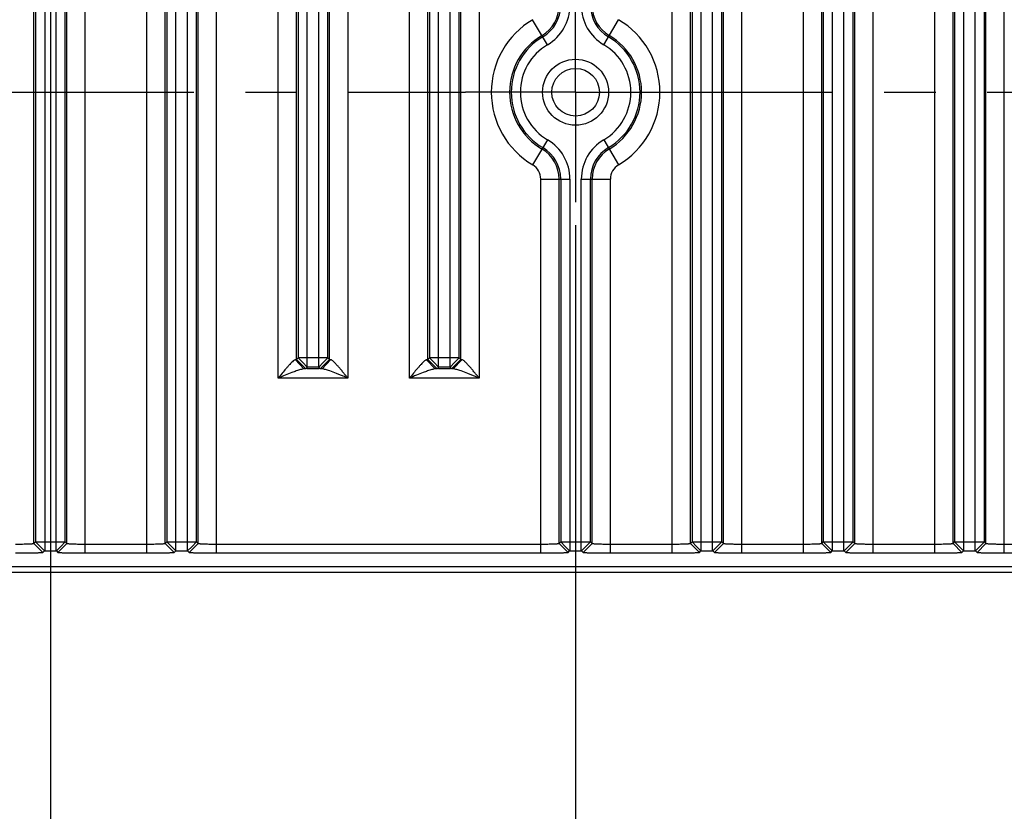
# Model space of a CAD drawing. Header units: inches. Extents: x 0 to 34, y 0 to 22.
# Tile 44 of 59: x 21.1 to 23.8, y 7.7 to 9.9. Entities that reach past the tile are written whole.
import ezdxf

# ---------------------------------------------------------------- set-up
doc = ezdxf.new("R2010")
doc.units = ezdxf.units.IN
doc.header["$LTSCALE"] = 1.87
doc.header["$MEASUREMENT"] = 0
doc.linetypes.add('CENTER', pattern=[0.6, 0.375, -0.075, 0.075, -0.075])
doc.layers.get('0').update_dxf_attribs({"linetype": 'CONTINUOUS'})
doc.layers.add('02___PRT_ALL_AXES', color=7, linetype='CONTINUOUS')
doc.layers.add('DIMENSIONS', color=7, linetype='CONTINUOUS')
doc.styles.get("Standard").update_dxf_attribs({"font": 'txt', "width": 0.8})
doc.dimstyles.new('DIMSTYLE_1', dxfattribs={"dimtxt": 0.125, "dimasz": 0.18, "dimexe": 0.125, "dimexo": 0.0625, "dimgap": 0.03125, "dimtad": 0, "dimtih": 1, "dimtoh": 1, "dimdec": 3, "dimzin": 4, "dimdsep": 46, "dimtxsty": 'STANDARD', "dimblk": '_FILLED', "dimblk1": '_FILLED', "dimblk2": '_FILLED', "dimcen": 0.09, "dimadec": 0, "dimazin": 0, "dimtp": 0.001, "dimtm": 0.001, "dimtfac": 1, "dimtdec": 3, "dimtofl": 0, "dimtmove": 0, "dimatfit": 3, "dimldrblk": '_FILLED', "dimfxl": 1, "dimtolj": 1, "dimtzin": 4, "dimarcsym": 0})
doc.dimstyles.new('DIMSTYLE_2', dxfattribs={"dimtxt": 0.125, "dimasz": 0.18, "dimexe": 0.125, "dimexo": 0.0625, "dimgap": 0.0625, "dimtad": 0, "dimtih": 1, "dimtoh": 1, "dimdec": 3, "dimzin": 4, "dimdsep": 46, "dimtxsty": 'STANDARD', "dimblk": '_FILLED', "dimblk1": '_FILLED', "dimblk2": '_FILLED', "dimcen": 0.09, "dimadec": 0, "dimazin": 0, "dimtp": 0.001, "dimtm": 0.001, "dimtfac": 1, "dimtdec": 3, "dimtofl": 0, "dimtmove": 0, "dimatfit": 3, "dimldrblk": '_FILLED', "dimfxl": 1, "dimtolj": 1, "dimtzin": 4, "dimarcsym": 0})

# ---------------------------------------------------------------- blocks, each defined once
blk = doc.blocks.new('*D10')
at = {"layer": 'DIMENSIONS', "color": 2, "linetype": 'CONTINUOUS'}
blk.add_line((22.5982, 9.2909), (22.5982, 7.6719), dxfattribs=at)
at = {"layer": 'DIMENSIONS', "color": 2, "linetype": 'CONTINUOUS', "insert": (22.5357, 7.6094), "char_height": 0.125, "width": 1.425, "attachment_point": 3, "rotation": 90, "line_spacing_factor": 0.9}
blk.add_mtext('7.289{\\Ftxt.shx;\\W1.000000;\\H0.125000; }[185.14]', dxfattribs=at)
blk = doc.blocks.new('_FILLED')
at = {"color": 0, "linetype": 'BYBLOCK'}
blk.add_solid([(0, 0), (-1, 0.174), (-1, -0.174)], dxfattribs=at)
blk = doc.blocks.new('*D11')
at = {"layer": 'DIMENSIONS', "color": 2, "linetype": 'CONTINUOUS'}
blk.add_line((21.1662, 11.7909), (21.1662, 7.6719), dxfattribs=at)
at = {"layer": 'DIMENSIONS', "color": 2, "linetype": 'CONTINUOUS', "insert": (21.1037, 7.6094), "char_height": 0.125, "width": 1.425, "attachment_point": 3, "rotation": 90, "line_spacing_factor": 0.9}
blk.add_mtext('8.721{\\Ftxt.shx;\\W1.000000;\\H0.125000; }[221.51]', dxfattribs=at)
blk = doc.blocks.new('*D12')
at = {"layer": 'DIMENSIONS', "color": 2, "linetype": 'CONTINUOUS'}
blk.add_line((19.7342, 9.2909), (19.7342, 7.6719), dxfattribs=at)
at = {"layer": 'DIMENSIONS', "color": 2, "linetype": 'CONTINUOUS', "insert": (19.6717, 7.6094), "char_height": 0.125, "width": 1.525, "attachment_point": 3, "rotation": 90, "line_spacing_factor": 0.9}
blk.add_mtext('10.153{\\Ftxt.shx;\\W1.000000;\\H0.125000; }[257.89]', dxfattribs=at)
blk = doc.blocks.new('*D13')
at = {"layer": 'DIMENSIONS', "color": 2, "linetype": 'CONTINUOUS'}
blk.add_line((17.7992, 8.7409), (17.7992, 7.6719), dxfattribs=at)
at = {"layer": 'DIMENSIONS', "color": 2, "linetype": 'CONTINUOUS', "insert": (17.7367, 7.6094), "char_height": 0.125, "width": 1.525, "attachment_point": 3, "rotation": 90, "line_spacing_factor": 0.9}
blk.add_mtext('12.088{\\Ftxt.shx;\\W1.000000;\\H0.125000; }[307.03]', dxfattribs=at)
blk = doc.blocks.new('*D14')
at = {"layer": 'DIMENSIONS', "color": 2, "linetype": 'CONTINUOUS'}
blk.add_line((17.2524, 9.1442), (17.2524, 7.6719), dxfattribs=at)
at = {"layer": 'DIMENSIONS', "color": 2, "linetype": 'CONTINUOUS', "insert": (17.1899, 7.6094), "char_height": 0.125, "width": 1.525, "attachment_point": 3, "rotation": 90, "line_spacing_factor": 0.9}
blk.add_mtext('12.635{\\Ftxt.shx;\\W1.000000;\\H0.125000; }[320.92]', dxfattribs=at)
blk = doc.blocks.new('*D17')
at = {"layer": 'DIMENSIONS', "color": 2, "linetype": 'CONTINUOUS'}
for p, q in [((29.5057, 15.9474), (31.5122, 15.9474)), ((31.3872, 15.9474), (31.3872, 12.2709)), ((31.3872, 8.3444), (31.3872, 12.0209)), ((18.8503, 8.3444), (31.5122, 8.3444))]:
    blk.add_line(p, q, dxfattribs=at)
at = {"layer": 'DIMENSIONS', "color": 2, "linetype": 'CONTINUOUS', "xscale": 0.18, "yscale": 0.18, "zscale": 0.18}
for p, rotation in [((31.3872, 15.9474), 90), ((31.3872, 8.3444), 270)]:
    blk.add_blockref('_FILLED', p, dxfattribs=dict(at, rotation=rotation))
at = {"layer": 'DIMENSIONS', "color": 2, "linetype": 'CONTINUOUS', "insert": (31.3872, 12.2084), "char_height": 0.125, "width": 1.625, "attachment_point": 2, "line_spacing_factor": 0.9}
blk.add_mtext('(7.603{\\Ftxt.shx;\\W1.000000;\\H0.125000; }[193.12])', dxfattribs=at)
blk = doc.blocks.new('*D18')
at = {"layer": 'DIMENSIONS', "color": 2, "linetype": 'CONTINUOUS'}
for p, q in [((30.6372, 8.3594), (30.6372, 8.7194)), ((29.5057, 8.3594), (30.7622, 8.3594)), ((18.8503, 8.3444), (30.7622, 8.3444)), ((30.6372, 8.3444), (30.6372, 8.0028)), ((30.6372, 8.0028), (30.7547, 8.0028))]:
    blk.add_line(p, q, dxfattribs=at)
at = {"layer": 'DIMENSIONS', "color": 2, "linetype": 'CONTINUOUS', "xscale": 0.18, "yscale": 0.18, "zscale": 0.18}
for p, rotation in [((30.6372, 8.3594), 270), ((30.6372, 8.3444), 90)]:
    blk.add_blockref('_FILLED', p, dxfattribs=dict(at, rotation=rotation))
at = {"layer": 'DIMENSIONS', "color": 2, "linetype": 'CONTINUOUS', "insert": (30.8172, 8.0653), "char_height": 0.125, "width": 1.125, "attachment_point": 1, "line_spacing_factor": 0.9}
blk.add_mtext('.015{\\Ftxt.shx;\\W1.000000;\\H0.125000; }[0.38]', dxfattribs=at)

msp = doc.modelspace()

# ---------------------------------------------------------------- linework, layer by layer
at = {"color": 7, "linetype": 'CONTINUOUS'}
for p, q in [((21.4293, 8.3967), (21.4293, 15.9101)), ((21.5086, 8.4028), (21.5086, 15.904)), ((21.5398, 8.4028), (21.5398, 15.904)), ((21.6191, 8.3967), (21.6191, 15.9101)), ((22.8613, 8.3967), (22.8613, 15.9101)), ((22.9406, 8.4028), (22.9406, 15.904)), ((22.9718, 8.4028), (22.9718, 15.904)), ((23.0511, 8.3967), (23.0511, 15.9101)), ((23.2193, 8.3967), (23.2193, 15.9101)), ((23.2986, 8.4028), (23.2986, 15.904)), ((23.3298, 8.4028), (23.3298, 15.904)), ((23.4091, 8.3967), (23.4091, 15.9101)), ((23.5773, 8.3967), (23.5773, 15.9101)), ((23.6566, 8.4028), (23.6566, 15.904)), ((23.6878, 8.4028), (23.6878, 15.904)), ((23.7671, 8.3967), (23.7671, 15.9101)), ((21.4793, 8.4229), (21.4793, 15.8839)), ((21.4836, 15.8796), (21.4836, 8.4272)), ((21.5648, 8.4272), (21.5648, 15.8796)), ((21.5691, 8.4229), (21.5691, 15.8839)), ((22.9113, 8.4229), (22.9113, 15.8839)), ((22.9156, 15.8796), (22.9156, 8.4272)), ((22.9968, 8.4272), (22.9968, 15.8796)), ((23.0011, 8.4229), (23.0011, 15.8839)), ((23.2693, 8.4229), (23.2693, 15.8839)), ((23.2736, 15.8796), (23.2736, 8.4272)), ((23.3548, 8.4272), (23.3548, 15.8796)), ((23.3591, 8.4229), (23.3591, 15.8839)), ((23.6273, 8.4229), (23.6273, 15.8839)), ((23.6316, 15.8796), (23.6316, 8.4272)), ((23.7128, 8.4272), (23.7128, 15.8796)), ((23.7171, 8.4229), (23.7171, 15.8839)), ((21.7873, 8.8738), (21.7873, 15.433)), ((21.9771, 15.433), (21.9771, 8.8738)), ((22.1453, 8.8738), (22.1453, 15.433)), ((22.3351, 15.433), (22.3351, 8.8738)), ((21.8666, 8.9037), (21.8666, 15.4031)), ((21.8978, 8.9037), (21.8978, 15.4031)), ((22.2246, 8.9037), (22.2246, 15.4031)), ((22.2558, 8.9037), (22.2558, 15.4031)), ((21.8373, 8.9244), (21.8373, 15.3824)), ((21.8416, 15.3781), (21.8416, 8.9287)), ((21.9228, 8.9287), (21.9228, 15.3781)), ((21.9271, 8.9244), (21.9271, 15.3824)), ((22.1953, 8.9244), (22.1953, 15.3824)), ((22.1996, 15.3781), (22.1996, 8.9287)), ((22.2808, 8.9287), (22.2808, 15.3781)), ((22.2851, 8.9244), (22.2851, 15.3824)), ((21.1213, 8.4229), (21.1213, 11.9167)), ((21.1256, 11.9167), (21.1256, 8.4272)), ((21.1506, 11.9167), (21.1506, 8.4028)), ((21.1818, 8.4028), (21.1818, 11.9167)), ((21.2068, 8.4272), (21.2068, 11.9167)), ((21.2111, 8.4229), (21.2111, 11.9167)), ((21.2611, 8.3967), (21.2611, 11.9167)), ((22.5215, 9.783), (22.4811, 9.8513)), ((22.6749, 9.783), (22.7152, 9.8513)), ((22.5215, 9.5238), (22.4811, 9.4555)), ((22.6749, 9.5238), (22.7152, 9.4555)), ((22.5033, 9.4167), (22.5826, 9.4167)), ((22.5033, 8.3967), (22.5033, 9.4167)), ((22.5533, 8.4229), (22.5533, 9.4167)), ((22.5576, 9.4167), (22.5576, 8.4272)), ((22.5826, 9.4167), (22.5826, 8.4028)), ((22.6138, 9.4167), (22.6931, 9.4167)), ((22.6138, 8.4028), (22.6138, 9.4167)), ((22.6388, 8.4272), (22.6388, 9.4167)), ((22.6431, 8.4229), (22.6431, 9.4167)), ((22.6931, 8.3967), (22.6931, 9.4167)), ((21.8358, 8.924), (21.8341, 8.9238)), ((21.8576, 8.8988), (21.8341, 8.9238)), ((21.8373, 8.9244), (21.8358, 8.924)), ((21.8416, 8.9287), (21.8373, 8.9244)), ((21.8623, 8.8994), (21.8373, 8.9244)), ((21.8541, 8.9162), (21.8416, 8.9287)), ((21.8666, 8.9287), (21.8416, 8.9287)), ((21.8666, 8.9037), (21.8541, 8.9162)), ((21.8978, 8.9287), (21.8666, 8.9287)), ((21.9228, 8.9287), (21.8978, 8.9287)), ((21.8978, 8.9037), (21.9103, 8.9162)), ((21.9021, 8.8994), (21.9271, 8.9244)), ((21.9068, 8.8988), (21.9302, 8.9238)), ((21.9103, 8.9162), (21.9228, 8.9287)), ((21.9271, 8.9244), (21.9228, 8.9287)), ((22.1938, 8.924), (22.1921, 8.9238)), ((22.2156, 8.8988), (22.1921, 8.9238)), ((22.1953, 8.9244), (22.1938, 8.924)), ((22.1996, 8.9287), (22.1953, 8.9244)), ((22.2203, 8.8994), (22.1953, 8.9244)), ((22.2121, 8.9162), (22.1996, 8.9287)), ((22.2246, 8.9287), (22.1996, 8.9287)), ((22.2246, 8.9037), (22.2121, 8.9162)), ((22.2558, 8.9287), (22.2246, 8.9287)), ((22.2808, 8.9287), (22.2558, 8.9287)), ((22.2558, 8.9037), (22.2683, 8.9162)), ((22.2601, 8.8994), (22.2851, 8.9244)), ((22.2648, 8.8988), (22.2882, 8.9238)), ((22.2683, 8.9162), (22.2808, 8.9287)), ((22.2851, 8.9244), (22.2808, 8.9287)), ((21.86, 8.899), (21.8576, 8.8988)), ((21.8623, 8.8994), (21.86, 8.899)), ((21.8666, 8.9037), (21.8623, 8.8994)), ((21.8978, 8.9037), (21.8666, 8.9037)), ((21.8978, 8.8988), (21.8666, 8.8988)), ((21.9021, 8.8994), (21.8978, 8.9037)), ((22.218, 8.899), (22.2156, 8.8988)), ((22.2203, 8.8994), (22.218, 8.899)), ((22.2246, 8.9037), (22.2203, 8.8994)), ((22.2558, 8.9037), (22.2246, 8.9037)), ((22.2558, 8.8988), (22.2246, 8.8988)), ((22.2601, 8.8994), (22.2558, 8.9037)), ((21.9771, 8.8738), (21.7873, 8.8738)), ((22.3351, 8.8738), (22.1453, 8.8738)), ((21.1213, 8.4229), (21.1256, 8.4272)), ((21.1213, 8.4229), (21.1457, 8.3985)), ((21.1256, 8.4272), (21.1381, 8.4147)), ((21.1256, 8.4272), (21.1506, 8.4272)), ((21.1381, 8.4147), (21.15, 8.4028)), ((21.1506, 8.4272), (21.1818, 8.4272)), ((21.1818, 8.4272), (21.2068, 8.4272)), ((21.1943, 8.4147), (21.1824, 8.4028)), ((21.2111, 8.4229), (21.1867, 8.3985)), ((21.2068, 8.4272), (21.1943, 8.4147)), ((21.2068, 8.4272), (21.2111, 8.4229)), ((21.2611, 8.4211), (21.4293, 8.4211)), ((21.4793, 8.4229), (21.4836, 8.4272)), ((21.4793, 8.4229), (21.5037, 8.3985)), ((21.4836, 8.4272), (21.4961, 8.4147)), ((21.4836, 8.4272), (21.5086, 8.4272)), ((21.4961, 8.4147), (21.508, 8.4028)), ((21.5086, 8.4272), (21.5398, 8.4272)), ((21.5398, 8.4272), (21.5648, 8.4272)), ((21.5523, 8.4147), (21.5404, 8.4028)), ((21.5691, 8.4229), (21.5447, 8.3985)), ((21.5648, 8.4272), (21.5523, 8.4147)), ((21.5648, 8.4272), (21.5691, 8.4229)), ((21.6191, 8.4211), (22.5033, 8.4211)), ((22.5533, 8.4229), (22.5576, 8.4272)), ((22.5533, 8.4229), (22.5777, 8.3985)), ((22.5576, 8.4272), (22.5701, 8.4147)), ((22.5576, 8.4272), (22.5826, 8.4272)), ((22.5701, 8.4147), (22.582, 8.4028)), ((22.5826, 8.4272), (22.6138, 8.4272)), ((22.6138, 8.4272), (22.6388, 8.4272)), ((22.6263, 8.4147), (22.6144, 8.4028)), ((22.6431, 8.4229), (22.6187, 8.3985)), ((22.6388, 8.4272), (22.6263, 8.4147)), ((22.6388, 8.4272), (22.6431, 8.4229)), ((22.6931, 8.4211), (22.8613, 8.4211)), ((22.9113, 8.4229), (22.9156, 8.4272)), ((22.9113, 8.4229), (22.9357, 8.3985)), ((22.9156, 8.4272), (22.9281, 8.4147)), ((22.9156, 8.4272), (22.9406, 8.4272)), ((22.9281, 8.4147), (22.94, 8.4028)), ((22.9406, 8.4272), (22.9718, 8.4272)), ((22.9718, 8.4272), (22.9968, 8.4272)), ((22.9843, 8.4147), (22.9724, 8.4028)), ((23.0011, 8.4229), (22.9767, 8.3985)), ((22.9968, 8.4272), (22.9843, 8.4147)), ((22.9968, 8.4272), (23.0011, 8.4229)), ((23.0511, 8.4211), (23.2193, 8.4211)), ((23.2693, 8.4229), (23.2736, 8.4272)), ((23.2693, 8.4229), (23.2937, 8.3985)), ((23.2736, 8.4272), (23.2861, 8.4147)), ((23.2736, 8.4272), (23.2986, 8.4272)), ((23.2861, 8.4147), (23.298, 8.4028)), ((23.2986, 8.4272), (23.3298, 8.4272)), ((23.3298, 8.4272), (23.3548, 8.4272)), ((23.3423, 8.4147), (23.3304, 8.4028)), ((23.3591, 8.4229), (23.3347, 8.3985)), ((23.3548, 8.4272), (23.3423, 8.4147)), ((23.3548, 8.4272), (23.3591, 8.4229)), ((23.4091, 8.4211), (23.5773, 8.4211)), ((23.6273, 8.4229), (23.6316, 8.4272)), ((23.6273, 8.4229), (23.6517, 8.3985)), ((23.6316, 8.4272), (23.6441, 8.4147)), ((23.6316, 8.4272), (23.6566, 8.4272)), ((23.6441, 8.4147), (23.656, 8.4028)), ((23.6566, 8.4272), (23.6878, 8.4272)), ((23.6878, 8.4272), (23.7128, 8.4272)), ((23.7003, 8.4147), (23.6884, 8.4028)), ((23.7171, 8.4229), (23.6927, 8.3985)), ((23.7128, 8.4272), (23.7003, 8.4147)), ((23.7128, 8.4272), (23.7171, 8.4229)), ((23.7671, 8.4211), (24.2933, 8.4211)), ((21.1457, 8.3985), (21.15, 8.4028)), ((21.15, 8.4028), (21.1824, 8.4028)), ((21.1824, 8.4028), (21.1867, 8.3985)), ((21.2611, 8.3967), (21.4293, 8.3967)), ((21.5037, 8.3985), (21.508, 8.4028)), ((21.508, 8.4028), (21.5404, 8.4028)), ((21.5404, 8.4028), (21.5447, 8.3985)), ((21.6191, 8.3967), (22.5033, 8.3967)), ((22.5777, 8.3985), (22.582, 8.4028)), ((22.582, 8.4028), (22.6144, 8.4028)), ((22.6144, 8.4028), (22.6187, 8.3985)), ((22.6931, 8.3967), (22.8613, 8.3967)), ((22.9357, 8.3985), (22.94, 8.4028)), ((22.94, 8.4028), (22.9724, 8.4028)), ((22.9724, 8.4028), (22.9767, 8.3985)), ((23.0511, 8.3967), (23.2193, 8.3967)), ((23.2937, 8.3985), (23.298, 8.4028)), ((23.298, 8.4028), (23.3304, 8.4028)), ((23.3304, 8.4028), (23.3347, 8.3985)), ((23.4091, 8.3967), (23.5773, 8.3967)), ((23.6517, 8.3985), (23.656, 8.4028)), ((23.656, 8.4028), (23.6884, 8.4028)), ((23.6884, 8.4028), (23.6927, 8.3985)), ((23.7671, 8.3967), (24.2933, 8.3967)), ((29.4432, 8.3594), (18.8132, 8.3594))]:
    msp.add_line(p, q, dxfattribs=at)
for radius in [0.09, 0.0649]:
    msp.add_circle((22.5982, 9.6534), radius, dxfattribs=at)
for centre, radius, start, end in [((22.4582, 9.8901), 0.0951, 300.6033, 360), ((22.4582, 9.8901), 0.0994, 300.6033, 360), ((22.4582, 9.8901), 0.1244, 300.6033, 360), ((22.7382, 9.8901), 0.1244, 180, 239.3967), ((22.7382, 9.8901), 0.0994, 180, 239.3967), ((22.7382, 9.8901), 0.0951, 180, 239.3967), ((22.5982, 9.6534), 0.2299, 120.6033, 239.3967), ((22.5982, 9.6534), 0.2299, 300.6033, 59.3967), ((22.5982, 9.6534), 0.1799, 120.6033, 239.3967), ((22.5982, 9.6534), 0.1756, 120.6033, 239.3967), ((22.5982, 9.6534), 0.1756, 300.6033, 59.3967), ((22.5982, 9.6534), 0.1799, 300.6033, 59.3967), ((22.5982, 9.6534), 0.1506, 120.6033, 239.3967), ((22.5982, 9.6534), 0.1506, 300.6033, 59.3967), ((22.4582, 9.4167), 0.1244, 0, 59.3967), ((22.7382, 9.4167), 0.1244, 120.6033, 180), ((22.4582, 9.4167), 0.0951, 0, 59.3967), ((22.4582, 9.4167), 0.0994, 0, 59.3967), ((22.7382, 9.4167), 0.0994, 120.6033, 180), ((22.7382, 9.4167), 0.0951, 120.6033, 180), ((22.4582, 9.4167), 0.0451, 0, 59.3967), ((22.7382, 9.4167), 0.0451, 120.6033, 180)]:
    msp.add_arc(centre, radius, start, end, dxfattribs=at)
for points, knots in [([(21.8283, 8.9205), (21.8266, 8.9192), (21.8234, 8.9161), (21.8186, 8.911), (21.8136, 8.9054), (21.8066, 8.8973), (21.7978, 8.8867), (21.7908, 8.8782), (21.7873, 8.8738)], [0, 0, 0, 0, 0.100575, 0.214953, 0.337389, 0.465139, 0.729825, 1, 1, 1, 1]), ([(21.8341, 8.9238), (21.8337, 8.9238), (21.8328, 8.9235), (21.8308, 8.9224), (21.8293, 8.9213), (21.8283, 8.9205)], [0, 0, 0, 0, 0.188322, 0.419925, 1, 1, 1, 1]), ([(21.9302, 8.9238), (21.9298, 8.9239), (21.9291, 8.9239), (21.9281, 8.9241), (21.9275, 8.9242), (21.9272, 8.9243), (21.9271, 8.9244), (21.9271, 8.9244)], [0, 0, 0, 0, 0.403997, 0.704234, 0.901262, 0.96209, 1, 1, 1, 1]), ([(21.9771, 8.8738), (21.975, 8.8764), (21.9708, 8.8816), (21.9644, 8.8893), (21.9582, 8.8968), (21.952, 8.9041), (21.9469, 8.9098), (21.9429, 8.9141), (21.94, 8.917), (21.9373, 8.9195), (21.9348, 8.9216), (21.9325, 8.9231), (21.9309, 8.9237), (21.9302, 8.9238)], [0, 0, 0, 0, 0.14562, 0.290363, 0.432938, 0.571722, 0.704291, 0.767104, 0.826496, 0.881053, 0.929413, 0.969643, 1, 1, 1, 1]), ([(22.1863, 8.9205), (22.1846, 8.9192), (22.1814, 8.9161), (22.1766, 8.911), (22.1716, 8.9054), (22.1646, 8.8973), (22.1558, 8.8867), (22.1488, 8.8782), (22.1453, 8.8738)], [0, 0, 0, 0, 0.100575, 0.214953, 0.337389, 0.465139, 0.729825, 1, 1, 1, 1]), ([(22.1921, 8.9238), (22.1917, 8.9238), (22.1908, 8.9235), (22.1888, 8.9224), (22.1873, 8.9213), (22.1863, 8.9205)], [0, 0, 0, 0, 0.188322, 0.419925, 1, 1, 1, 1]), ([(22.2882, 8.9238), (22.2878, 8.9239), (22.2871, 8.9239), (22.2861, 8.9241), (22.2855, 8.9242), (22.2852, 8.9243), (22.2851, 8.9244), (22.2851, 8.9244)], [0, 0, 0, 0, 0.403997, 0.704234, 0.901262, 0.96209, 1, 1, 1, 1]), ([(22.3351, 8.8738), (22.333, 8.8764), (22.3288, 8.8816), (22.3224, 8.8893), (22.3162, 8.8968), (22.31, 8.9041), (22.3049, 8.9098), (22.3009, 8.9141), (22.298, 8.917), (22.2953, 8.9195), (22.2928, 8.9216), (22.2905, 8.9231), (22.2889, 8.9237), (22.2882, 8.9238)], [0, 0, 0, 0, 0.14562, 0.290363, 0.432938, 0.571722, 0.704291, 0.767104, 0.826496, 0.881053, 0.929413, 0.969643, 1, 1, 1, 1]), ([(21.8367, 8.8932), (21.8326, 8.8918), (21.8224, 8.888), (21.8059, 8.8815), (21.7936, 8.8763), (21.7873, 8.8738)], [0, 0, 0, 0, 0.242018, 0.617969, 1, 1, 1, 1]), ([(21.8576, 8.8988), (21.8561, 8.8988), (21.8528, 8.8982), (21.8478, 8.8969), (21.8423, 8.8952), (21.8386, 8.8939), (21.8367, 8.8932)], [0, 0, 0, 0, 0.208712, 0.454516, 0.720522, 1, 1, 1, 1]), ([(21.9068, 8.8988), (21.9062, 8.8989), (21.905, 8.8989), (21.9037, 8.8991), (21.9029, 8.8992), (21.9025, 8.8992), (21.9023, 8.8993), (21.9021, 8.8994), (21.9021, 8.8994)], [0, 0, 0, 0, 0.408065, 0.710394, 0.821886, 0.907006, 0.966024, 1, 1, 1, 1]), ([(21.9278, 8.8932), (21.9258, 8.8939), (21.9221, 8.8952), (21.9166, 8.8969), (21.9116, 8.8982), (21.9083, 8.8988), (21.9068, 8.8988)], [0, 0, 0, 0, 0.279505, 0.545495, 0.791188, 1, 1, 1, 1]), ([(21.9771, 8.8738), (21.9729, 8.8755), (21.9656, 8.8785), (21.9552, 8.8827), (21.943, 8.8876), (21.9339, 8.8911), (21.9278, 8.8932)], [0, 0, 0, 0, 0.254987, 0.445306, 0.633822, 1, 1, 1, 1]), ([(22.1947, 8.8932), (22.1906, 8.8918), (22.1804, 8.888), (22.1639, 8.8815), (22.1516, 8.8763), (22.1453, 8.8738)], [0, 0, 0, 0, 0.242018, 0.617969, 1, 1, 1, 1]), ([(22.2156, 8.8988), (22.2141, 8.8988), (22.2108, 8.8982), (22.2058, 8.8969), (22.2003, 8.8952), (22.1966, 8.8939), (22.1947, 8.8932)], [0, 0, 0, 0, 0.208712, 0.454516, 0.720522, 1, 1, 1, 1]), ([(22.2648, 8.8988), (22.2642, 8.8989), (22.263, 8.8989), (22.2617, 8.8991), (22.2609, 8.8992), (22.2605, 8.8992), (22.2603, 8.8993), (22.2601, 8.8994), (22.2601, 8.8994)], [0, 0, 0, 0, 0.408065, 0.710394, 0.821886, 0.907006, 0.966024, 1, 1, 1, 1]), ([(22.2858, 8.8932), (22.2838, 8.8939), (22.2801, 8.8952), (22.2746, 8.8969), (22.2696, 8.8982), (22.2663, 8.8988), (22.2648, 8.8988)], [0, 0, 0, 0, 0.279505, 0.545495, 0.791188, 1, 1, 1, 1]), ([(22.3351, 8.8738), (22.3309, 8.8755), (22.3236, 8.8785), (22.3132, 8.8827), (22.301, 8.8876), (22.2919, 8.8911), (22.2858, 8.8932)], [0, 0, 0, 0, 0.254987, 0.445306, 0.633822, 1, 1, 1, 1]), ([(21.0713, 8.4211), (21.0745, 8.4212), (21.0808, 8.4212), (21.0899, 8.4212), (21.0983, 8.4214), (21.1048, 8.4216), (21.1094, 8.4217), (21.1123, 8.4219), (21.1148, 8.422), (21.117, 8.4222), (21.1187, 8.4224), (21.1198, 8.4225), (21.1205, 8.4227), (21.1209, 8.4227), (21.1211, 8.4228), (21.1212, 8.4229), (21.1213, 8.4229)], [0, 0, 0, 0, 0.191488, 0.376602, 0.547392, 0.697686, 0.763375, 0.821979, 0.872991, 0.915916, 0.950315, 0.975933, 0.985384, 0.99256, 0.997434, 1, 1, 1, 1]), ([(21.2111, 8.4229), (21.2111, 8.4229), (21.2113, 8.4228), (21.2115, 8.4227), (21.2118, 8.4227), (21.2125, 8.4225), (21.2137, 8.4224), (21.2147, 8.4223), (21.2152, 8.4222)], [0, 0, 0, 0, 0.030903, 0.089009, 0.174362, 0.286716, 0.59119, 1, 1, 1, 1]), ([(21.2152, 8.4222), (21.2164, 8.4221), (21.2189, 8.4219), (21.2251, 8.4216), (21.2322, 8.4214), (21.2402, 8.4212), (21.2493, 8.4212), (21.2563, 8.4212), (21.2611, 8.4211)], [0, 0, 0, 0, 0.07363, 0.166546, 0.40238, 0.540479, 0.688435, 1, 1, 1, 1]), ([(21.4293, 8.4211), (21.4325, 8.4212), (21.4388, 8.4212), (21.4479, 8.4212), (21.4563, 8.4214), (21.4628, 8.4216), (21.4674, 8.4217), (21.4703, 8.4219), (21.4728, 8.422), (21.475, 8.4222), (21.4767, 8.4224), (21.4778, 8.4225), (21.4785, 8.4227), (21.4789, 8.4227), (21.4791, 8.4228), (21.4792, 8.4229), (21.4793, 8.4229)], [0, 0, 0, 0, 0.191488, 0.376602, 0.547392, 0.697686, 0.763375, 0.821979, 0.872991, 0.915916, 0.950315, 0.975933, 0.985384, 0.99256, 0.997434, 1, 1, 1, 1]), ([(21.5691, 8.4229), (21.5691, 8.4229), (21.5693, 8.4228), (21.5695, 8.4227), (21.5698, 8.4227), (21.5705, 8.4225), (21.5717, 8.4224), (21.5727, 8.4223), (21.5732, 8.4222)], [0, 0, 0, 0, 0.030903, 0.089009, 0.174362, 0.286716, 0.59119, 1, 1, 1, 1]), ([(21.5732, 8.4222), (21.5744, 8.4221), (21.5769, 8.4219), (21.5831, 8.4216), (21.5902, 8.4214), (21.5982, 8.4212), (21.6073, 8.4212), (21.6143, 8.4212), (21.6191, 8.4211)], [0, 0, 0, 0, 0.07363, 0.166546, 0.40238, 0.540479, 0.688435, 1, 1, 1, 1]), ([(22.5033, 8.4211), (22.5065, 8.4212), (22.5128, 8.4212), (22.5219, 8.4212), (22.5303, 8.4214), (22.5368, 8.4216), (22.5414, 8.4217), (22.5443, 8.4219), (22.5468, 8.422), (22.549, 8.4222), (22.5507, 8.4224), (22.5518, 8.4225), (22.5525, 8.4227), (22.5529, 8.4227), (22.5531, 8.4228), (22.5532, 8.4229), (22.5533, 8.4229)], [0, 0, 0, 0, 0.191488, 0.376602, 0.547392, 0.697686, 0.763375, 0.821979, 0.872991, 0.915916, 0.950315, 0.975933, 0.985384, 0.99256, 0.997434, 1, 1, 1, 1]), ([(22.6431, 8.4229), (22.6431, 8.4229), (22.6433, 8.4228), (22.6435, 8.4227), (22.6438, 8.4227), (22.6445, 8.4225), (22.6457, 8.4224), (22.6467, 8.4223), (22.6472, 8.4222)], [0, 0, 0, 0, 0.030903, 0.089009, 0.174362, 0.286716, 0.59119, 1, 1, 1, 1]), ([(22.6472, 8.4222), (22.6484, 8.4221), (22.6509, 8.4219), (22.6571, 8.4216), (22.6642, 8.4214), (22.6722, 8.4212), (22.6813, 8.4212), (22.6883, 8.4212), (22.6931, 8.4211)], [0, 0, 0, 0, 0.07363, 0.166546, 0.40238, 0.540479, 0.688435, 1, 1, 1, 1]), ([(22.8613, 8.4211), (22.8645, 8.4212), (22.8708, 8.4212), (22.8799, 8.4212), (22.8883, 8.4214), (22.8948, 8.4216), (22.8994, 8.4217), (22.9023, 8.4219), (22.9048, 8.422), (22.907, 8.4222), (22.9087, 8.4224), (22.9098, 8.4225), (22.9105, 8.4227), (22.9109, 8.4227), (22.9111, 8.4228), (22.9112, 8.4229), (22.9113, 8.4229)], [0, 0, 0, 0, 0.191488, 0.376602, 0.547392, 0.697686, 0.763375, 0.821979, 0.872991, 0.915916, 0.950315, 0.975933, 0.985384, 0.99256, 0.997434, 1, 1, 1, 1]), ([(23.0011, 8.4229), (23.0011, 8.4229), (23.0013, 8.4228), (23.0015, 8.4227), (23.0018, 8.4227), (23.0025, 8.4225), (23.0037, 8.4224), (23.0047, 8.4223), (23.0052, 8.4222)], [0, 0, 0, 0, 0.030903, 0.089009, 0.174362, 0.286716, 0.59119, 1, 1, 1, 1]), ([(23.0052, 8.4222), (23.0064, 8.4221), (23.0089, 8.4219), (23.0151, 8.4216), (23.0222, 8.4214), (23.0302, 8.4212), (23.0393, 8.4212), (23.0463, 8.4212), (23.0511, 8.4211)], [0, 0, 0, 0, 0.07363, 0.166546, 0.40238, 0.540479, 0.688435, 1, 1, 1, 1]), ([(23.2193, 8.4211), (23.2225, 8.4212), (23.2288, 8.4212), (23.2379, 8.4212), (23.2463, 8.4214), (23.2528, 8.4216), (23.2574, 8.4217), (23.2603, 8.4219), (23.2628, 8.422), (23.265, 8.4222), (23.2667, 8.4224), (23.2678, 8.4225), (23.2685, 8.4227), (23.2689, 8.4227), (23.2691, 8.4228), (23.2692, 8.4229), (23.2693, 8.4229)], [0, 0, 0, 0, 0.191488, 0.376602, 0.547392, 0.697686, 0.763375, 0.821979, 0.872991, 0.915916, 0.950315, 0.975933, 0.985384, 0.99256, 0.997434, 1, 1, 1, 1]), ([(23.3591, 8.4229), (23.3591, 8.4229), (23.3593, 8.4228), (23.3595, 8.4227), (23.3598, 8.4227), (23.3605, 8.4225), (23.3617, 8.4224), (23.3627, 8.4223), (23.3632, 8.4222)], [0, 0, 0, 0, 0.030903, 0.089009, 0.174362, 0.286716, 0.59119, 1, 1, 1, 1]), ([(23.3632, 8.4222), (23.3644, 8.4221), (23.3669, 8.4219), (23.3731, 8.4216), (23.3802, 8.4214), (23.3882, 8.4212), (23.3973, 8.4212), (23.4043, 8.4212), (23.4091, 8.4211)], [0, 0, 0, 0, 0.07363, 0.166546, 0.40238, 0.540479, 0.688435, 1, 1, 1, 1]), ([(23.5773, 8.4211), (23.5805, 8.4212), (23.5868, 8.4212), (23.5959, 8.4212), (23.6043, 8.4214), (23.6108, 8.4216), (23.6154, 8.4217), (23.6183, 8.4219), (23.6208, 8.422), (23.623, 8.4222), (23.6247, 8.4224), (23.6258, 8.4225), (23.6265, 8.4227), (23.6269, 8.4227), (23.6271, 8.4228), (23.6272, 8.4229), (23.6273, 8.4229)], [0, 0, 0, 0, 0.191488, 0.376602, 0.547392, 0.697686, 0.763375, 0.821979, 0.872991, 0.915916, 0.950315, 0.975933, 0.985384, 0.99256, 0.997434, 1, 1, 1, 1]), ([(23.7171, 8.4229), (23.7171, 8.4229), (23.7173, 8.4228), (23.7175, 8.4227), (23.7178, 8.4227), (23.7185, 8.4225), (23.7197, 8.4224), (23.7207, 8.4223), (23.7212, 8.4222)], [0, 0, 0, 0, 0.030903, 0.089009, 0.174362, 0.286716, 0.59119, 1, 1, 1, 1]), ([(23.7212, 8.4222), (23.7224, 8.4221), (23.7249, 8.4219), (23.7311, 8.4216), (23.7382, 8.4214), (23.7462, 8.4212), (23.7553, 8.4212), (23.7623, 8.4212), (23.7671, 8.4211)], [0, 0, 0, 0, 0.07363, 0.166546, 0.40238, 0.540479, 0.688435, 1, 1, 1, 1]), ([(21.0713, 8.3967), (21.0806, 8.3967), (21.098, 8.3968), (21.1154, 8.397), (21.1235, 8.3972)], [0, 0, 0, 0, 0.536175, 1, 1, 1, 1]), ([(21.1235, 8.3972), (21.1252, 8.3973), (21.1283, 8.3974), (21.1326, 8.3975), (21.1364, 8.3977), (21.1391, 8.3978), (21.141, 8.3979), (21.1422, 8.398), (21.1432, 8.3981), (21.144, 8.3981), (21.1447, 8.3982), (21.1452, 8.3983), (21.1455, 8.3984), (21.1456, 8.3984), (21.1457, 8.3985)], [0, 0, 0, 0, 0.221647, 0.418162, 0.588274, 0.730715, 0.791166, 0.844228, 0.889748, 0.927575, 0.957567, 0.979602, 0.993625, 1, 1, 1, 1]), ([(21.1867, 8.3985), (21.1867, 8.3984), (21.1869, 8.3984), (21.1872, 8.3983), (21.1877, 8.3982), (21.1884, 8.3981), (21.1893, 8.3981), (21.1903, 8.398), (21.1915, 8.3979), (21.1935, 8.3978), (21.1963, 8.3976), (21.2002, 8.3975), (21.2046, 8.3973), (21.2078, 8.3973), (21.2094, 8.3972)], [0, 0, 0, 0, 0.006714, 0.021216, 0.043803, 0.074383, 0.1128, 0.15888, 0.21244, 0.273294, 0.416132, 0.585879, 0.781011, 1, 1, 1, 1]), ([(21.2094, 8.3972), (21.2175, 8.397), (21.2347, 8.3968), (21.2519, 8.3967), (21.2611, 8.3967)], [0, 0, 0, 0, 0.469002, 1, 1, 1, 1]), ([(21.4293, 8.3967), (21.4386, 8.3967), (21.456, 8.3968), (21.4734, 8.397), (21.4815, 8.3972)], [0, 0, 0, 0, 0.536175, 1, 1, 1, 1]), ([(21.4815, 8.3972), (21.4832, 8.3973), (21.4863, 8.3974), (21.4906, 8.3975), (21.4944, 8.3977), (21.4971, 8.3978), (21.499, 8.3979), (21.5002, 8.398), (21.5012, 8.3981), (21.502, 8.3981), (21.5027, 8.3982), (21.5032, 8.3983), (21.5035, 8.3984), (21.5036, 8.3984), (21.5037, 8.3985)], [0, 0, 0, 0, 0.221647, 0.418162, 0.588274, 0.730715, 0.791166, 0.844228, 0.889748, 0.927575, 0.957567, 0.979602, 0.993625, 1, 1, 1, 1]), ([(21.5447, 8.3985), (21.5447, 8.3984), (21.5449, 8.3984), (21.5452, 8.3983), (21.5457, 8.3982), (21.5464, 8.3981), (21.5473, 8.3981), (21.5483, 8.398), (21.5495, 8.3979), (21.5515, 8.3978), (21.5543, 8.3976), (21.5582, 8.3975), (21.5626, 8.3973), (21.5658, 8.3973), (21.5674, 8.3972)], [0, 0, 0, 0, 0.006714, 0.021216, 0.043803, 0.074383, 0.1128, 0.15888, 0.21244, 0.273294, 0.416132, 0.585879, 0.781011, 1, 1, 1, 1]), ([(21.5674, 8.3972), (21.5755, 8.397), (21.5927, 8.3968), (21.6099, 8.3967), (21.6191, 8.3967)], [0, 0, 0, 0, 0.469002, 1, 1, 1, 1]), ([(22.5033, 8.3967), (22.5126, 8.3967), (22.53, 8.3968), (22.5474, 8.397), (22.5555, 8.3972)], [0, 0, 0, 0, 0.536175, 1, 1, 1, 1]), ([(22.5555, 8.3972), (22.5572, 8.3973), (22.5603, 8.3974), (22.5646, 8.3975), (22.5684, 8.3977), (22.5711, 8.3978), (22.573, 8.3979), (22.5742, 8.398), (22.5752, 8.3981), (22.576, 8.3981), (22.5767, 8.3982), (22.5772, 8.3983), (22.5775, 8.3984), (22.5776, 8.3984), (22.5777, 8.3985)], [0, 0, 0, 0, 0.221647, 0.418162, 0.588274, 0.730715, 0.791166, 0.844228, 0.889748, 0.927575, 0.957567, 0.979602, 0.993625, 1, 1, 1, 1]), ([(22.6187, 8.3985), (22.6187, 8.3984), (22.6189, 8.3984), (22.6192, 8.3983), (22.6197, 8.3982), (22.6204, 8.3981), (22.6213, 8.3981), (22.6223, 8.398), (22.6235, 8.3979), (22.6255, 8.3978), (22.6283, 8.3976), (22.6322, 8.3975), (22.6366, 8.3973), (22.6398, 8.3973), (22.6414, 8.3972)], [0, 0, 0, 0, 0.006714, 0.021216, 0.043803, 0.074383, 0.1128, 0.15888, 0.21244, 0.273294, 0.416132, 0.585879, 0.781011, 1, 1, 1, 1]), ([(22.6414, 8.3972), (22.6495, 8.397), (22.6667, 8.3968), (22.6839, 8.3967), (22.6931, 8.3967)], [0, 0, 0, 0, 0.469002, 1, 1, 1, 1]), ([(22.8613, 8.3967), (22.8706, 8.3967), (22.888, 8.3968), (22.9054, 8.397), (22.9135, 8.3972)], [0, 0, 0, 0, 0.536175, 1, 1, 1, 1]), ([(22.9135, 8.3972), (22.9152, 8.3973), (22.9183, 8.3974), (22.9226, 8.3975), (22.9264, 8.3977), (22.9291, 8.3978), (22.931, 8.3979), (22.9322, 8.398), (22.9332, 8.3981), (22.934, 8.3981), (22.9347, 8.3982), (22.9352, 8.3983), (22.9355, 8.3984), (22.9356, 8.3984), (22.9357, 8.3985)], [0, 0, 0, 0, 0.221647, 0.418162, 0.588274, 0.730715, 0.791166, 0.844228, 0.889748, 0.927575, 0.957567, 0.979602, 0.993625, 1, 1, 1, 1]), ([(22.9767, 8.3985), (22.9767, 8.3984), (22.9769, 8.3984), (22.9772, 8.3983), (22.9777, 8.3982), (22.9784, 8.3981), (22.9793, 8.3981), (22.9803, 8.398), (22.9815, 8.3979), (22.9835, 8.3978), (22.9863, 8.3976), (22.9902, 8.3975), (22.9946, 8.3973), (22.9978, 8.3973), (22.9994, 8.3972)], [0, 0, 0, 0, 0.006714, 0.021216, 0.043803, 0.074383, 0.1128, 0.15888, 0.21244, 0.273294, 0.416132, 0.585879, 0.781011, 1, 1, 1, 1]), ([(22.9994, 8.3972), (23.0075, 8.397), (23.0247, 8.3968), (23.0419, 8.3967), (23.0511, 8.3967)], [0, 0, 0, 0, 0.469002, 1, 1, 1, 1]), ([(23.2193, 8.3967), (23.2286, 8.3967), (23.246, 8.3968), (23.2634, 8.397), (23.2715, 8.3972)], [0, 0, 0, 0, 0.536175, 1, 1, 1, 1]), ([(23.2715, 8.3972), (23.2732, 8.3973), (23.2763, 8.3974), (23.2806, 8.3975), (23.2844, 8.3977), (23.2871, 8.3978), (23.289, 8.3979), (23.2902, 8.398), (23.2912, 8.3981), (23.292, 8.3981), (23.2927, 8.3982), (23.2932, 8.3983), (23.2935, 8.3984), (23.2936, 8.3984), (23.2937, 8.3985)], [0, 0, 0, 0, 0.221647, 0.418162, 0.588274, 0.730715, 0.791166, 0.844228, 0.889748, 0.927575, 0.957567, 0.979602, 0.993625, 1, 1, 1, 1]), ([(23.3347, 8.3985), (23.3347, 8.3984), (23.3349, 8.3984), (23.3352, 8.3983), (23.3357, 8.3982), (23.3364, 8.3981), (23.3373, 8.3981), (23.3383, 8.398), (23.3395, 8.3979), (23.3415, 8.3978), (23.3443, 8.3976), (23.3482, 8.3975), (23.3526, 8.3973), (23.3558, 8.3973), (23.3574, 8.3972)], [0, 0, 0, 0, 0.006714, 0.021216, 0.043803, 0.074383, 0.1128, 0.15888, 0.21244, 0.273294, 0.416132, 0.585879, 0.781011, 1, 1, 1, 1]), ([(23.3574, 8.3972), (23.3655, 8.397), (23.3827, 8.3968), (23.3999, 8.3967), (23.4091, 8.3967)], [0, 0, 0, 0, 0.469002, 1, 1, 1, 1]), ([(23.5773, 8.3967), (23.5866, 8.3967), (23.604, 8.3968), (23.6214, 8.397), (23.6295, 8.3972)], [0, 0, 0, 0, 0.536175, 1, 1, 1, 1]), ([(23.6295, 8.3972), (23.6312, 8.3973), (23.6343, 8.3974), (23.6386, 8.3975), (23.6424, 8.3977), (23.6451, 8.3978), (23.647, 8.3979), (23.6482, 8.398), (23.6492, 8.3981), (23.65, 8.3981), (23.6507, 8.3982), (23.6512, 8.3983), (23.6515, 8.3984), (23.6516, 8.3984), (23.6517, 8.3985)], [0, 0, 0, 0, 0.221647, 0.418162, 0.588274, 0.730715, 0.791166, 0.844228, 0.889748, 0.927575, 0.957567, 0.979602, 0.993625, 1, 1, 1, 1]), ([(23.6927, 8.3985), (23.6927, 8.3984), (23.6929, 8.3984), (23.6932, 8.3983), (23.6937, 8.3982), (23.6944, 8.3981), (23.6953, 8.3981), (23.6963, 8.398), (23.6975, 8.3979), (23.6995, 8.3978), (23.7023, 8.3976), (23.7062, 8.3975), (23.7106, 8.3973), (23.7138, 8.3973), (23.7154, 8.3972)], [0, 0, 0, 0, 0.006714, 0.021216, 0.043803, 0.074383, 0.1128, 0.15888, 0.21244, 0.273294, 0.416132, 0.585879, 0.781011, 1, 1, 1, 1]), ([(23.7154, 8.3972), (23.7235, 8.397), (23.7407, 8.3968), (23.7579, 8.3967), (23.7671, 8.3967)], [0, 0, 0, 0, 0.469002, 1, 1, 1, 1])]:
    msp.add_open_spline(points, degree=3, knots=knots, dxfattribs=at)
at = {"layer": '02___PRT_ALL_AXES', "color": 7, "linetype": 'CENTER'}
for p, q in [((22.5982, 9.6534), (22.5982, 14.3534)), ((19.7342, 9.6534), (22.2982, 9.6534)), ((22.5982, 9.6534), (22.2982, 9.6534)), ((22.5982, 9.6534), (25.1622, 9.6534)), ((22.5982, 9.6534), (22.5982, 9.3534))]:
    msp.add_line(p, q, dxfattribs=at)

# ---------------------------------------------------------------- dimensions: what is measured, and where the dimension line sits
at = {"layer": 'DIMENSIONS', "color": 2, "linetype": 'CONTINUOUS'}
dim = msp.add_linear_dim(base=(31.3872, 15.9474), p1=(18.7878, 8.3444), p2=(29.4432, 15.9474), angle=90, text='(<>)', dimstyle='DIMSTYLE_2', dxfattribs=at)
dim.commit()
dim.dimension.update_dxf_attribs({"geometry": '*D17', "text_midpoint": (31.3872, 12.1459), "dimtype": 160})
for feature_location, offset, origin, picture, middle in [((21.1662, 11.7909), (0, -4.119), (29.8872, 11.8534), '*D11', (21.1662, 6.8969)), ((19.7342, 9.2909), (0, -1.619), (29.8872, 9.3534), '*D12', (19.7342, 6.8469)), ((22.5982, 9.2909), (0, -1.619), (29.8872, 9.3534), '*D10', (22.5982, 6.8969)), ((17.2524, 9.1442), (0, -1.4723), (29.8872, 9.2067), '*D14', (17.2524, 6.8469)), ((17.7992, 8.7409), (0, -1.069), (29.8872, 8.8034), '*D13', (17.7992, 6.8469))]:
    dim = msp.add_ordinate_dim(feature_location=feature_location, offset=offset, dtype=1, origin=origin, dimstyle='DIMSTYLE_1', dxfattribs=at)
    dim.commit()
    dim.dimension.update_dxf_attribs({"geometry": picture, "text_midpoint": middle})
dim = msp.add_linear_dim(base=(30.6372, 8.3444), p1=(29.4432, 8.3594), p2=(18.7878, 8.3444), angle=270, dimstyle='DIMSTYLE_2', dxfattribs=at)
dim.commit()
dim.dimension.update_dxf_attribs({"geometry": '*D18', "text_midpoint": (31.3797, 8.0028), "dimtype": 160})

doc.saveas('drawing.dxf')
